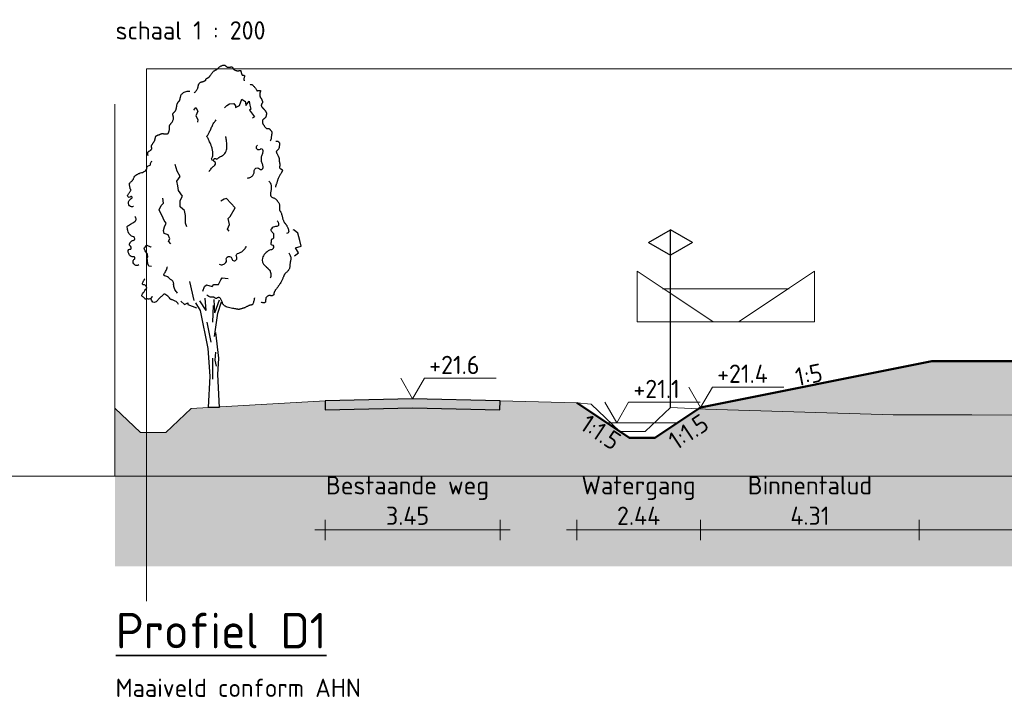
# Model space of a CAD drawing. Header units: metres. Extents: x 161377 to 162521, y 378914 to 379231.
# Tile 54 of 77: x 161825 to 161845, y 379146 to 379160. Entities that reach past the tile are written whole.
import ezdxf

# ---------------------------------------------------------------- set-up
doc = ezdxf.new("R2010")
doc.units = ezdxf.units.M
doc.linetypes.add('HIDDEN', pattern=[9.525, 6.35, -3.175])
for name, color, linetype, lineweight in [('B-WE-GR-MAAIVELD-GD', 253, 'Continuous', 18), ('N-WE-OG-TOPOGRAFIE-SD', 7, 'Continuous', 25), ('N-XX-GR-MAAIVELD-G', 90, 'Continuous', 35), ('N-XX-GW-WATERGANG-GD', 90, 'Continuous', 50), ('X-XX-AL-DETAIL1-GD', 7, 'Continuous', 25), ('X-XX-AL-HULPLIJN-G', 7, 'Continuous', 18), ('X-XX-AL-M', 7, 'Continuous', 18), ('X-XX-AL-NAP-M', 7, 'Continuous', 18), ('X-XX-AL-PROFIELBALK-G', 7, 'Continuous', 25), ('X-XX-AL-T35', 3, 'Continuous', 35)]:
    doc.layers.add(name, color=color, linetype=linetype, lineweight=lineweight)
doc.layers.add('N-WE-GW-GROND-A', color=7, linetype='Continuous', lineweight=35, true_color=0xffdf7f)
doc.layers.add('waterspiegel', color=7, linetype='Continuous', lineweight=13, true_color=0x0544ff)
doc.styles.add('RH-NLCS-A', font='NLCS-ISO.ttf')
doc.dimstyles.new('RH-NLCS-IT-A$0', dxfattribs={"dimscale": 0, "dimtxt": 2.5, "dimasz": 2.5, "dimexe": 1, "dimexo": 5, "dimgap": 0.5, "dimtad": 1, "dimzin": 1, "dimdsep": 46, "dimtxsty": 'RH-NLCS-A', "dimcen": 2.5, "dimdle": 1, "dimclrd": 256, "dimclre": 8, "dimclrt": 256, "dimadec": 0, "dimazin": 0, "dimtfac": 1, "dimtmove": 0, "dimatfit": 3, "dimfxl": 1, "dimfxlon": 1, "dimlwd": -1, "dimlwe": 13, "dimarcsym": 1})

# ---------------------------------------------------------------- blocks, each defined once
blk = doc.blocks.new('Peilmaat')
blk.add_lwpolyline([(-0.162, 0.28), (0, 0), (0.162, 0.28), (1.142, 0.28)])
at = {"style": 'RH-NLCS-A'}
blk.add_attdef('NAP', (0.227, 0.337), '', height=0.25, dxfattribs=at)
blk = doc.blocks.new('*D22')
at = {"layer": 'Defpoints', "color": 0, "transparency": 16777216}
for p in [(161843.059, 379152.892), (161838.748, 379152.03), (161843.059, 379149.617)]:
    blk.add_point(p, dxfattribs=at)
at = {"layer": 'X-XX-AL-M', "color": 8, "linetype": 'HIDDEN', "lineweight": 13, "transparency": 16777216}
for p, q in [((161838.748, 379149.817), (161838.748, 379149.417)), ((161843.059, 379149.817), (161843.059, 379149.417))]:
    blk.add_line(p, q, dxfattribs=at)
at = {"layer": 'X-XX-AL-M', "transparency": 16777216}
blk.add_line((161838.548, 379149.617), (161843.259, 379149.617), dxfattribs=at)
at = {"layer": 'X-XX-AL-M', "transparency": 16777216, "insert": (161840.904, 379150.197), "char_height": 0.36, "width": 3.744, "attachment_point": 5, "style": 'RH-NLCS-A'}
blk.add_mtext('Binnentalud  \\P4.31', dxfattribs=at)
blk = doc.blocks.new('_None')
blk = doc.blocks.new('*D23')
at = {"layer": 'Defpoints', "color": 0, "transparency": 16777216}
for p in [(161843.059, 379152.892), (161848.059, 379152.892), (161848.059, 379149.617)]:
    blk.add_point(p, dxfattribs=at)
at = {"layer": 'X-XX-AL-M', "color": 8, "linetype": 'HIDDEN', "lineweight": 13, "transparency": 16777216}
for p, q in [((161843.059, 379149.817), (161843.059, 379149.417)), ((161848.059, 379149.817), (161848.059, 379149.417))]:
    blk.add_line(p, q, dxfattribs=at)
at = {"layer": 'X-XX-AL-M', "transparency": 16777216}
blk.add_line((161842.859, 379149.617), (161848.259, 379149.617), dxfattribs=at)
at = {"layer": 'X-XX-AL-M', "transparency": 16777216, "insert": (161845.567, 379150.197), "char_height": 0.36, "attachment_point": 5, "style": 'RH-NLCS-A'}
blk.add_mtext('Kruin\\P5.00', dxfattribs=at)
blk = doc.blocks.new('*D25')
at = {"layer": 'Defpoints', "color": 0, "transparency": 16777216}
for p in [(161836.308, 379152.123), (161838.748, 379152.03), (161838.748, 379149.617)]:
    blk.add_point(p, dxfattribs=at)
at = {"layer": 'X-XX-AL-M', "color": 8, "linetype": 'HIDDEN', "lineweight": 13, "transparency": 16777216}
for p, q in [((161836.308, 379149.817), (161836.308, 379149.417)), ((161838.748, 379149.817), (161838.748, 379149.417))]:
    blk.add_line(p, q, dxfattribs=at)
at = {"layer": 'X-XX-AL-M', "transparency": 16777216}
blk.add_line((161836.108, 379149.617), (161838.948, 379149.617), dxfattribs=at)
at = {"layer": 'X-XX-AL-M', "transparency": 16777216, "insert": (161837.528, 379150.197), "char_height": 0.36, "attachment_point": 5, "style": 'RH-NLCS-A'}
blk.add_mtext('Watergang\\P2.44', dxfattribs=at)
blk = doc.blocks.new('*D26')
at = {"layer": 'Defpoints', "color": 0, "transparency": 16777216}
for p in [(161831.35, 379152.163), (161834.8, 379152.163), (161834.8, 379149.617)]:
    blk.add_point(p, dxfattribs=at)
at = {"layer": 'X-XX-AL-M', "color": 8, "linetype": 'HIDDEN', "lineweight": 13, "transparency": 16777216}
for p, q in [((161831.35, 379149.817), (161831.35, 379149.417)), ((161834.8, 379149.817), (161834.8, 379149.417))]:
    blk.add_line(p, q, dxfattribs=at)
at = {"layer": 'X-XX-AL-M', "transparency": 16777216}
blk.add_line((161831.15, 379149.617), (161835, 379149.617), dxfattribs=at)
at = {"layer": 'X-XX-AL-M', "transparency": 16777216, "insert": (161832.975, 379150.197), "char_height": 0.36, "attachment_point": 5, "style": 'RH-NLCS-A'}
blk.add_mtext('Bestaande weg\\P3.45', dxfattribs=at)
blk = doc.blocks.new('SOG-TOPOGRAFIE_ERFGRENS_LINKS-D')
for p, q in [((-0.433, 3.25), (0, 3.5)), ((0, 3), (0, 3.5)), ((-0.433, 3.25), (0, 3)), ((0, 0), (0, 3))]:
    blk.add_line(p, q)
blk = doc.blocks.new('BoomB')
at = {"color": 252, "true_color": 0x848484}
for p, q in [((-0.078, 3.821), (-0.118, 4.301)), ((-0.078, 3.821), (-0.325, 4.198)), ((0.263, 3.725), (0.24, 4.255)), ((0.263, 3.725), (0.447, 4.244)), ((0.381, 3.711), (0.528, 4.163)), ((-0.048, 3.356), (0.113, 2.572)), ((0.297, 2.179), (0.263, 1.868)), ((0.171, 1.937), (0.182, 1.119)), ((0.263, 1.868), (0.321, 1.626)), ((0.445, 0), (0, 0))]:
    blk.add_line(p, q, dxfattribs=at)
for points in [[(-0.55, 12.392), (-0.544, 12.397), (-0.533, 12.407), (-0.517, 12.422), (-0.499, 12.441), (-0.479, 12.463), (-0.459, 12.486), (-0.44, 12.511), (-0.423, 12.536), (-0.411, 12.56), (-0.402, 12.583), (-0.395, 12.606), (-0.39, 12.627), (-0.386, 12.648), (-0.383, 12.668), (-0.38, 12.687), (-0.375, 12.706), (-0.369, 12.723), (-0.362, 12.74), (-0.353, 12.755), (-0.344, 12.769), (-0.334, 12.782), (-0.324, 12.793), (-0.314, 12.803), (-0.304, 12.81), (-0.294, 12.816), (-0.285, 12.821), (-0.276, 12.824), (-0.267, 12.826), (-0.257, 12.828), (-0.247, 12.83), (-0.235, 12.832), (-0.223, 12.835), (-0.209, 12.839), (-0.194, 12.844), (-0.179, 12.85), (-0.163, 12.856), (-0.148, 12.862), (-0.133, 12.868), (-0.12, 12.874), (-0.109, 12.879), (-0.1, 12.884), (-0.093, 12.889), (-0.088, 12.893), (-0.084, 12.896), (-0.082, 12.9), (-0.081, 12.903), (-0.08, 12.907), (-0.081, 12.911), (-0.082, 12.915), (-0.082, 12.92), (-0.083, 12.924), (-0.083, 12.93), (-0.082, 12.935), (-0.079, 12.941), (-0.074, 12.946), (-0.067, 12.952), (-0.057, 12.958), (-0.045, 12.965), (-0.032, 12.971), (-0.018, 12.979), (-0.003, 12.986), (0.012, 12.995), (0.027, 13.004), (0.04, 13.014), (0.052, 13.025), (0.063, 13.037), (0.072, 13.05), (0.081, 13.063), (0.09, 13.078), (0.1, 13.094), (0.11, 13.11), (0.121, 13.128), (0.134, 13.146), (0.148, 13.164), (0.162, 13.183), (0.177, 13.201), (0.193, 13.218), (0.208, 13.234), (0.223, 13.249), (0.238, 13.261), (0.252, 13.27), (0.265, 13.278), (0.277, 13.284), (0.289, 13.29), (0.301, 13.295), (0.312, 13.3), (0.323, 13.306), (0.335, 13.314), (0.347, 13.323), (0.359, 13.334), (0.372, 13.347), (0.386, 13.361), (0.401, 13.375), (0.417, 13.389), (0.435, 13.404), (0.454, 13.418), (0.474, 13.432), (0.496, 13.444), (0.519, 13.456), (0.542, 13.466), (0.564, 13.475), (0.586, 13.482), (0.606, 13.486), (0.624, 13.488), (0.64, 13.488), (0.654, 13.486), (0.665, 13.481), (0.676, 13.476), (0.685, 13.469), (0.694, 13.461), (0.702, 13.453), (0.711, 13.445), (0.719, 13.438), (0.728, 13.431), (0.738, 13.424), (0.747, 13.419), (0.758, 13.414), (0.768, 13.41), (0.779, 13.406), (0.79, 13.404), (0.802, 13.404), (0.813, 13.404), (0.825, 13.405), (0.837, 13.406), (0.849, 13.408), (0.862, 13.41), (0.873, 13.413), (0.885, 13.415), (0.897, 13.417), (0.908, 13.419), (0.918, 13.419), (0.928, 13.419), (0.938, 13.418), (0.947, 13.415), (0.955, 13.41), (0.962, 13.404), (0.968, 13.395), (0.974, 13.385), (0.98, 13.373), (0.986, 13.361), (0.993, 13.348), (1.002, 13.335), (1.012, 13.323), (1.025, 13.311), (1.04, 13.301), (1.057, 13.292), (1.076, 13.285), (1.096, 13.279), (1.117, 13.274), (1.138, 13.27), (1.158, 13.268), (1.176, 13.267), (1.194, 13.267), (1.209, 13.269), (1.223, 13.271), (1.236, 13.273), (1.247, 13.276), (1.256, 13.278), (1.264, 13.281), (1.271, 13.282), (1.276, 13.283), (1.28, 13.283), (1.284, 13.281), (1.287, 13.278), (1.289, 13.274), (1.291, 13.268), (1.293, 13.261), (1.296, 13.252), (1.299, 13.241), (1.302, 13.229), (1.305, 13.216), (1.309, 13.202), (1.312, 13.188), (1.316, 13.174), (1.319, 13.161), (1.322, 13.149), (1.325, 13.138), (1.327, 13.128), (1.329, 13.12), (1.332, 13.113), (1.335, 13.108), (1.34, 13.103), (1.345, 13.099), (1.352, 13.096), (1.36, 13.094), (1.37, 13.093), (1.38, 13.092), (1.391, 13.091), (1.402, 13.089), (1.412, 13.088), (1.421, 13.085), (1.428, 13.082), (1.434, 13.077), (1.438, 13.071), (1.44, 13.065), (1.441, 13.056), (1.44, 13.047), (1.438, 13.037), (1.435, 13.025), (1.43, 13.012), (1.425, 12.998), (1.42, 12.983), (1.416, 12.967), (1.413, 12.95), (1.412, 12.932), (1.414, 12.912), (1.419, 12.891), (1.429, 12.869)], [(-2.358, 9.917), (-2.367, 9.96), (-2.372, 9.995), (-2.374, 10.021), (-2.372, 10.041), (-2.367, 10.057), (-2.36, 10.068), (-2.35, 10.077), (-2.339, 10.086), (-2.326, 10.094), (-2.313, 10.103), (-2.299, 10.113), (-2.284, 10.122), (-2.27, 10.132), (-2.257, 10.141), (-2.246, 10.151), (-2.236, 10.161), (-2.229, 10.17), (-2.224, 10.18), (-2.22, 10.189), (-2.219, 10.199), (-2.218, 10.208), (-2.219, 10.218), (-2.22, 10.227), (-2.222, 10.237), (-2.225, 10.247), (-2.227, 10.258), (-2.229, 10.268), (-2.231, 10.279), (-2.231, 10.291), (-2.23, 10.302), (-2.228, 10.314), (-2.224, 10.327), (-2.218, 10.34), (-2.21, 10.353), (-2.201, 10.367), (-2.191, 10.381), (-2.18, 10.396), (-2.168, 10.411), (-2.157, 10.426), (-2.146, 10.442), (-2.135, 10.458), (-2.126, 10.474), (-2.117, 10.491), (-2.109, 10.507), (-2.102, 10.523), (-2.095, 10.538), (-2.09, 10.553), (-2.085, 10.566), (-2.082, 10.578), (-2.079, 10.59), (-2.077, 10.6), (-2.076, 10.61), (-2.075, 10.619), (-2.074, 10.627), (-2.073, 10.636), (-2.072, 10.644), (-2.07, 10.652), (-2.069, 10.661), (-2.066, 10.669), (-2.062, 10.677), (-2.057, 10.685), (-2.051, 10.693), (-2.043, 10.7), (-2.033, 10.707), (-2.021, 10.714), (-2.007, 10.72), (-1.992, 10.726), (-1.976, 10.732), (-1.959, 10.738), (-1.942, 10.743), (-1.926, 10.749), (-1.91, 10.755), (-1.895, 10.761), (-1.882, 10.767), (-1.868, 10.773), (-1.856, 10.779), (-1.843, 10.784), (-1.831, 10.788), (-1.818, 10.791), (-1.806, 10.793), (-1.792, 10.793), (-1.778, 10.792), (-1.764, 10.791), (-1.75, 10.788), (-1.735, 10.786), (-1.72, 10.783), (-1.704, 10.781), (-1.689, 10.779), (-1.674, 10.778), (-1.658, 10.777), (-1.643, 10.777), (-1.629, 10.778), (-1.616, 10.78), (-1.604, 10.783), (-1.593, 10.786), (-1.583, 10.79), (-1.575, 10.795), (-1.569, 10.8), (-1.564, 10.806), (-1.56, 10.813), (-1.557, 10.821), (-1.554, 10.829), (-1.551, 10.838), (-1.548, 10.848), (-1.544, 10.858), (-1.54, 10.869), (-1.536, 10.88), (-1.533, 10.893), (-1.529, 10.905), (-1.526, 10.919), (-1.523, 10.933), (-1.521, 10.947), (-1.519, 10.962), (-1.518, 10.977), (-1.518, 10.992), (-1.518, 11.007), (-1.518, 11.022), (-1.518, 11.037), (-1.518, 11.051), (-1.518, 11.064), (-1.517, 11.076), (-1.516, 11.087), (-1.514, 11.097), (-1.511, 11.106), (-1.508, 11.115), (-1.505, 11.123), (-1.501, 11.13), (-1.497, 11.137), (-1.492, 11.144), (-1.487, 11.15), (-1.481, 11.157), (-1.475, 11.165), (-1.467, 11.174), (-1.459, 11.184), (-1.45, 11.196), (-1.44, 11.21), (-1.428, 11.227), (-1.416, 11.246), (-1.404, 11.267), (-1.392, 11.288), (-1.381, 11.311), (-1.372, 11.333), (-1.364, 11.356), (-1.36, 11.377), (-1.357, 11.398), (-1.358, 11.417), (-1.36, 11.436), (-1.364, 11.453), (-1.368, 11.47), (-1.373, 11.486), (-1.377, 11.502), (-1.38, 11.517), (-1.382, 11.531), (-1.383, 11.546), (-1.382, 11.559), (-1.38, 11.572), (-1.376, 11.584), (-1.372, 11.595), (-1.366, 11.606), (-1.36, 11.615), (-1.353, 11.622), (-1.345, 11.629), (-1.337, 11.636), (-1.328, 11.642), (-1.319, 11.648), (-1.311, 11.655), (-1.302, 11.663), (-1.294, 11.672), (-1.286, 11.683), (-1.279, 11.695), (-1.273, 11.709), (-1.267, 11.725), (-1.261, 11.741), (-1.256, 11.759), (-1.251, 11.778), (-1.246, 11.798), (-1.242, 11.819), (-1.238, 11.84), (-1.234, 11.862), (-1.23, 11.884), (-1.226, 11.906), (-1.222, 11.926), (-1.217, 11.946), (-1.212, 11.964), (-1.206, 11.98), (-1.199, 11.995), (-1.192, 12.008), (-1.185, 12.02), (-1.177, 12.031), (-1.17, 12.04), (-1.162, 12.049), (-1.154, 12.057), (-1.147, 12.064), (-1.14, 12.071), (-1.133, 12.077), (-1.127, 12.084), (-1.121, 12.09), (-1.116, 12.097), (-1.112, 12.104), (-1.109, 12.111), (-1.106, 12.119), (-1.104, 12.129), (-1.103, 12.139), (-1.102, 12.151), (-1.1, 12.164), (-1.098, 12.18), (-1.094, 12.197), (-1.09, 12.217), (-1.084, 12.239), (-1.076, 12.263), (-1.066, 12.288), (-1.054, 12.313), (-1.038, 12.339), (-1.018, 12.363), (-0.995, 12.387), (-0.967, 12.408), (-0.934, 12.426), (-0.899, 12.441), (-0.862, 12.453), (-0.826, 12.462), (-0.792, 12.468), (-0.762, 12.469), (-0.738, 12.467), (-0.721, 12.46)], [(1.665, 12.717), (1.679, 12.722), (1.693, 12.725), (1.707, 12.725), (1.721, 12.723), (1.736, 12.718), (1.75, 12.709), (1.766, 12.698), (1.782, 12.683), (1.799, 12.665), (1.817, 12.645), (1.834, 12.623), (1.852, 12.601), (1.868, 12.579), (1.883, 12.557), (1.896, 12.538), (1.907, 12.521), (1.916, 12.508), (1.921, 12.498), (1.925, 12.49), (1.927, 12.485), (1.928, 12.482), (1.927, 12.48), (1.927, 12.479), (1.926, 12.478), (1.925, 12.478), (1.925, 12.478), (1.925, 12.478), (1.927, 12.478), (1.93, 12.479), (1.934, 12.479), (1.941, 12.48), (1.95, 12.481), (1.961, 12.483), (1.974, 12.484), (1.988, 12.486), (2.002, 12.488), (2.017, 12.489), (2.03, 12.489), (2.042, 12.489), (2.053, 12.488), (2.06, 12.486), (2.065, 12.483), (2.068, 12.479), (2.069, 12.474), (2.069, 12.468), (2.068, 12.462), (2.065, 12.454), (2.063, 12.446), (2.06, 12.437), (2.057, 12.428), (2.054, 12.418), (2.052, 12.407), (2.049, 12.396), (2.047, 12.384), (2.045, 12.371), (2.044, 12.358), (2.043, 12.344), (2.043, 12.331), (2.043, 12.317), (2.044, 12.303), (2.045, 12.289), (2.046, 12.276), (2.049, 12.264), (2.051, 12.253), (2.054, 12.242), (2.058, 12.233), (2.061, 12.225), (2.065, 12.218), (2.069, 12.211), (2.073, 12.205), (2.076, 12.2), (2.08, 12.195), (2.083, 12.191), (2.086, 12.187), (2.089, 12.183), (2.092, 12.179), (2.096, 12.174), (2.099, 12.168), (2.103, 12.161), (2.107, 12.152), (2.112, 12.141), (2.117, 12.13), (2.122, 12.117), (2.127, 12.104), (2.132, 12.091), (2.137, 12.078), (2.142, 12.067), (2.145, 12.057), (2.148, 12.048), (2.151, 12.041), (2.152, 12.036), (2.152, 12.031), (2.152, 12.026), (2.15, 12.02), (2.147, 12.015), (2.143, 12.008), (2.138, 11.999), (2.131, 11.99), (2.125, 11.979), (2.118, 11.967), (2.112, 11.955), (2.106, 11.942), (2.102, 11.93), (2.099, 11.917), (2.098, 11.905), (2.1, 11.893), (2.102, 11.881), (2.107, 11.869), (2.112, 11.858), (2.119, 11.847), (2.126, 11.837), (2.134, 11.827), (2.143, 11.817), (2.152, 11.807), (2.162, 11.797), (2.171, 11.787), (2.181, 11.778), (2.191, 11.768), (2.201, 11.758), (2.21, 11.748), (2.219, 11.738), (2.228, 11.727), (2.237, 11.717), (2.245, 11.706), (2.253, 11.696), (2.26, 11.685), (2.267, 11.675), (2.274, 11.666), (2.28, 11.657), (2.285, 11.648), (2.29, 11.639), (2.295, 11.631), (2.298, 11.623), (2.301, 11.615), (2.304, 11.608), (2.305, 11.601), (2.306, 11.594), (2.306, 11.587), (2.306, 11.579), (2.305, 11.572), (2.303, 11.564), (2.302, 11.555), (2.3, 11.546), (2.298, 11.536), (2.296, 11.525), (2.294, 11.514), (2.292, 11.501), (2.29, 11.489), (2.287, 11.477), (2.283, 11.465), (2.279, 11.453), (2.275, 11.442), (2.269, 11.432), (2.263, 11.424), (2.256, 11.416), (2.249, 11.408), (2.242, 11.402), (2.235, 11.396), (2.229, 11.391), (2.223, 11.386), (2.217, 11.381), (2.212, 11.377), (2.208, 11.373), (2.203, 11.37), (2.199, 11.366), (2.195, 11.362), (2.19, 11.359), (2.186, 11.355), (2.18, 11.351), (2.175, 11.347), (2.169, 11.342), (2.163, 11.337), (2.158, 11.33), (2.153, 11.323), (2.149, 11.314), (2.146, 11.303), (2.144, 11.291), (2.143, 11.277), (2.143, 11.263), (2.144, 11.248), (2.146, 11.233), (2.148, 11.219), (2.151, 11.206), (2.154, 11.194), (2.158, 11.183), (2.162, 11.174), (2.166, 11.166), (2.171, 11.158), (2.177, 11.15), (2.184, 11.141), (2.191, 11.131), (2.2, 11.12), (2.209, 11.107), (2.219, 11.092), (2.23, 11.076), (2.241, 11.06), (2.253, 11.045), (2.264, 11.031), (2.275, 11.018), (2.286, 11.008), (2.296, 11), (2.305, 10.995), (2.314, 10.992), (2.323, 10.99), (2.332, 10.99), (2.34, 10.991), (2.348, 10.992), (2.357, 10.993), (2.365, 10.993), (2.374, 10.993), (2.383, 10.992), (2.392, 10.989), (2.401, 10.986), (2.411, 10.981), (2.422, 10.974), (2.433, 10.965), (2.444, 10.954), (2.455, 10.941), (2.467, 10.927), (2.478, 10.912), (2.488, 10.897), (2.498, 10.883), (2.506, 10.869), (2.512, 10.856), (2.517, 10.844), (2.52, 10.834), (2.522, 10.825), (2.522, 10.816), (2.521, 10.808), (2.52, 10.801), (2.517, 10.792), (2.515, 10.784), (2.512, 10.775), (2.509, 10.764), (2.506, 10.753), (2.503, 10.741), (2.501, 10.728), (2.498, 10.715), (2.497, 10.7), (2.496, 10.684), (2.495, 10.667), (2.495, 10.648), (2.494, 10.628), (2.491, 10.606), (2.486, 10.581), (2.478, 10.555), (2.467, 10.525), (2.451, 10.492)], [(2.669, 10.49), (2.686, 10.492), (2.701, 10.494), (2.713, 10.495), (2.723, 10.496), (2.731, 10.495), (2.739, 10.494), (2.746, 10.492), (2.753, 10.488), (2.761, 10.484), (2.77, 10.478), (2.778, 10.471), (2.787, 10.463), (2.795, 10.454), (2.802, 10.445), (2.808, 10.435), (2.813, 10.424), (2.816, 10.413), (2.818, 10.401), (2.819, 10.389), (2.819, 10.377), (2.818, 10.363), (2.816, 10.349), (2.814, 10.334), (2.812, 10.318), (2.81, 10.301), (2.808, 10.284), (2.805, 10.266), (2.802, 10.248), (2.798, 10.231), (2.793, 10.214), (2.786, 10.198), (2.779, 10.182), (2.77, 10.169), (2.759, 10.156), (2.748, 10.145), (2.737, 10.134), (2.726, 10.124), (2.716, 10.115), (2.707, 10.107), (2.7, 10.098), (2.694, 10.09), (2.691, 10.082), (2.69, 10.073), (2.691, 10.064), (2.693, 10.054), (2.697, 10.044), (2.702, 10.032), (2.708, 10.019), (2.716, 10.004), (2.725, 9.989), (2.734, 9.972), (2.743, 9.955), (2.752, 9.938), (2.761, 9.921), (2.77, 9.904), (2.777, 9.888), (2.783, 9.873), (2.788, 9.859), (2.792, 9.845), (2.795, 9.832), (2.798, 9.819), (2.8, 9.806), (2.801, 9.793), (2.803, 9.78), (2.804, 9.766), (2.805, 9.751), (2.806, 9.736), (2.808, 9.721), (2.809, 9.705), (2.811, 9.689), (2.813, 9.674), (2.816, 9.658), (2.819, 9.642), (2.822, 9.626), (2.825, 9.611), (2.827, 9.596), (2.83, 9.581), (2.831, 9.566), (2.831, 9.552), (2.83, 9.538), (2.828, 9.525), (2.825, 9.512), (2.821, 9.5), (2.818, 9.488), (2.815, 9.476), (2.814, 9.465), (2.816, 9.455), (2.82, 9.445), (2.827, 9.435), (2.837, 9.426), (2.849, 9.417), (2.862, 9.408), (2.875, 9.4), (2.888, 9.393), (2.9, 9.386), (2.91, 9.379), (2.918, 9.373), (2.924, 9.367), (2.928, 9.361), (2.93, 9.356), (2.931, 9.351), (2.931, 9.345), (2.93, 9.34), (2.929, 9.334), (2.928, 9.328), (2.926, 9.321), (2.924, 9.313), (2.92, 9.304), (2.916, 9.293), (2.91, 9.28), (2.902, 9.265), (2.892, 9.248), (2.879, 9.228), (2.865, 9.206), (2.85, 9.181), (2.834, 9.156), (2.818, 9.128), (2.802, 9.1), (2.787, 9.072), (2.774, 9.044), (2.762, 9.016), (2.752, 8.989), (2.744, 8.962), (2.736, 8.936), (2.729, 8.911), (2.723, 8.886), (2.716, 8.862), (2.708, 8.839), (2.7, 8.818), (2.692, 8.797), (2.683, 8.777), (2.675, 8.757), (2.669, 8.738), (2.664, 8.72), (2.661, 8.701), (2.661, 8.683)], [(2.395, 8.917), (2.446, 8.862), (2.477, 8.799), (2.491, 8.731), (2.493, 8.66), (2.487, 8.589), (2.477, 8.521), (2.468, 8.459), (2.463, 8.405), (2.467, 8.363), (2.479, 8.33), (2.496, 8.305), (2.518, 8.286), (2.543, 8.273), (2.569, 8.263), (2.595, 8.254), (2.618, 8.246), (2.639, 8.236), (2.657, 8.225), (2.672, 8.213), (2.686, 8.2), (2.698, 8.186), (2.71, 8.171), (2.721, 8.156), (2.732, 8.141), (2.744, 8.126), (2.756, 8.111), (2.769, 8.095), (2.781, 8.078), (2.792, 8.06), (2.801, 8.041), (2.809, 8.02), (2.815, 7.997), (2.818, 7.972), (2.82, 7.945), (2.82, 7.918), (2.819, 7.89), (2.817, 7.864), (2.816, 7.838), (2.816, 7.815), (2.817, 7.795), (2.82, 7.779), (2.825, 7.765), (2.831, 7.753), (2.838, 7.741), (2.847, 7.73), (2.855, 7.717), (2.865, 7.703), (2.874, 7.685), (2.883, 7.664), (2.892, 7.639), (2.901, 7.611), (2.909, 7.582), (2.917, 7.552), (2.925, 7.522), (2.933, 7.492), (2.941, 7.464), (2.948, 7.437), (2.955, 7.412), (2.962, 7.39), (2.969, 7.369), (2.976, 7.35), (2.983, 7.333), (2.99, 7.318), (2.997, 7.305), (3.005, 7.293), (3.012, 7.283), (3.021, 7.273), (3.029, 7.265), (3.037, 7.256), (3.046, 7.247), (3.055, 7.238), (3.064, 7.227), (3.073, 7.216), (3.082, 7.202), (3.091, 7.187), (3.101, 7.17), (3.111, 7.15), (3.122, 7.127), (3.133, 7.102), (3.146, 7.073), (3.158, 7.041), (3.169, 7.007), (3.177, 6.972), (3.18, 6.939), (3.175, 6.909), (3.16, 6.883), (3.134, 6.863), (3.094, 6.851)], [(3.18, 6.092), (3.213, 6.037), (3.236, 5.99), (3.252, 5.95), (3.261, 5.916), (3.265, 5.886), (3.265, 5.861), (3.262, 5.838), (3.258, 5.817), (3.254, 5.796), (3.25, 5.776), (3.245, 5.756), (3.241, 5.736), (3.238, 5.715), (3.235, 5.694), (3.232, 5.673), (3.23, 5.65), (3.229, 5.627), (3.228, 5.603), (3.227, 5.578), (3.225, 5.552), (3.222, 5.527), (3.217, 5.502), (3.21, 5.477), (3.2, 5.453), (3.188, 5.43), (3.173, 5.408), (3.156, 5.387), (3.138, 5.367), (3.119, 5.349), (3.101, 5.332), (3.084, 5.316), (3.068, 5.301), (3.054, 5.288), (3.042, 5.276), (3.032, 5.265), (3.023, 5.254), (3.015, 5.243), (3.008, 5.232), (3.002, 5.22), (2.995, 5.208), (2.989, 5.194), (2.983, 5.178), (2.977, 5.162), (2.97, 5.144), (2.963, 5.124), (2.954, 5.103), (2.945, 5.08), (2.934, 5.055), (2.922, 5.029), (2.908, 5.001), (2.894, 4.973), (2.879, 4.945), (2.864, 4.918), (2.849, 4.891), (2.834, 4.866), (2.82, 4.844), (2.807, 4.823), (2.795, 4.806), (2.782, 4.79), (2.771, 4.775), (2.759, 4.76), (2.747, 4.746), (2.735, 4.73), (2.722, 4.714), (2.708, 4.696), (2.694, 4.677), (2.68, 4.657), (2.666, 4.637), (2.653, 4.617), (2.641, 4.598), (2.63, 4.581), (2.621, 4.565), (2.614, 4.551), (2.608, 4.54), (2.605, 4.53), (2.602, 4.521), (2.6, 4.513), (2.599, 4.506), (2.599, 4.499), (2.599, 4.492), (2.598, 4.484), (2.598, 4.476), (2.596, 4.468), (2.595, 4.46), (2.592, 4.452), (2.588, 4.444), (2.583, 4.436), (2.576, 4.428), (2.568, 4.421), (2.558, 4.414), (2.548, 4.409), (2.537, 4.404), (2.525, 4.4), (2.514, 4.397), (2.503, 4.396), (2.493, 4.396), (2.484, 4.399), (2.476, 4.402), (2.469, 4.406), (2.461, 4.41), (2.453, 4.414), (2.444, 4.416), (2.433, 4.417), (2.421, 4.416), (2.408, 4.413), (2.392, 4.407), (2.376, 4.399), (2.36, 4.39), (2.343, 4.38), (2.328, 4.37), (2.315, 4.359), (2.303, 4.348), (2.294, 4.337), (2.288, 4.327), (2.283, 4.318), (2.28, 4.308), (2.278, 4.299), (2.277, 4.29), (2.276, 4.28), (2.275, 4.27), (2.274, 4.26), (2.272, 4.25), (2.27, 4.239), (2.268, 4.228), (2.266, 4.217), (2.264, 4.207), (2.263, 4.196), (2.262, 4.186), (2.262, 4.176), (2.263, 4.167), (2.262, 4.158), (2.261, 4.151), (2.258, 4.144), (2.253, 4.138), (2.245, 4.133), (2.233, 4.129), (2.218, 4.127), (2.199, 4.127), (2.179, 4.127), (2.158, 4.129), (2.138, 4.132), (2.12, 4.137), (2.105, 4.142), (2.094, 4.149)], [(1.828, 4.321), (1.827, 4.311), (1.824, 4.291), (1.819, 4.265), (1.813, 4.234), (1.806, 4.201), (1.799, 4.167), (1.79, 4.135), (1.782, 4.108), (1.773, 4.085), (1.764, 4.068), (1.755, 4.056), (1.745, 4.048), (1.736, 4.042), (1.727, 4.039), (1.718, 4.038), (1.709, 4.037), (1.7, 4.037), (1.691, 4.036), (1.681, 4.035), (1.671, 4.033), (1.659, 4.03), (1.647, 4.027), (1.632, 4.021), (1.615, 4.014), (1.596, 4.006), (1.576, 3.995), (1.554, 3.984), (1.531, 3.973), (1.509, 3.961), (1.487, 3.95), (1.466, 3.94), (1.448, 3.931), (1.431, 3.924), (1.416, 3.918), (1.403, 3.913), (1.391, 3.91), (1.379, 3.907), (1.366, 3.904), (1.354, 3.901), (1.34, 3.897), (1.325, 3.893), (1.308, 3.888), (1.291, 3.883), (1.274, 3.878), (1.258, 3.873), (1.243, 3.869), (1.229, 3.865), (1.217, 3.863), (1.208, 3.861), (1.2, 3.861), (1.192, 3.862), (1.182, 3.864), (1.17, 3.867), (1.152, 3.871), (1.129, 3.876), (1.098, 3.882), (1.059, 3.888), (1.014, 3.895), (0.963, 3.904), (0.91, 3.913), (0.857, 3.925), (0.805, 3.937), (0.756, 3.951), (0.713, 3.968), (0.677, 3.986), (0.648, 4.006), (0.625, 4.027), (0.606, 4.051), (0.59, 4.075), (0.577, 4.101), (0.565, 4.128), (0.554, 4.156), (0.542, 4.184), (0.53, 4.213), (0.517, 4.24), (0.503, 4.265), (0.489, 4.288), (0.475, 4.307), (0.46, 4.322), (0.444, 4.331), (0.428, 4.335), (0.413, 4.334), (0.397, 4.329), (0.381, 4.322), (0.365, 4.314), (0.35, 4.306), (0.336, 4.3), (0.322, 4.297), (0.309, 4.298), (0.297, 4.303), (0.285, 4.31), (0.272, 4.318), (0.258, 4.327), (0.242, 4.335), (0.224, 4.342), (0.204, 4.346), (0.18, 4.347), (0.154, 4.347), (0.126, 4.348), (0.095, 4.352), (0.063, 4.362), (0.029, 4.378), (-0.005, 4.405), (-0.04, 4.444)]]:
    blk.add_lwpolyline(points, dxfattribs=at)
at = {"color": 252, "true_color": 0x848484, "flags": 128}
for points in [[(0.644, 11.801), (0.745, 11.904), (0.848, 11.968), (1.016, 11.977), (1.079, 11.881), (1.089, 11.824), (1.242, 11.904), (1.339, 12.145), (1.446, 12.073), (1.462, 12.067), (1.476, 12.007), (1.489, 11.903), (1.616, 12.073), (1.652, 11.917), (1.694, 11.753), (1.635, 11.711), (1.832, 11.457), (1.748, 11.397)], [(-0.563, 11.712), (-0.483, 11.813), (-0.399, 11.674), (-0.485, 11.495), (-0.402, 11.346), (-0.416, 11.243)], [(-0.835, 7.119), (-0.882, 7.265), (-0.886, 7.568), (-0.928, 7.764), (-0.997, 7.815), (-1.103, 7.909), (-1.102, 8.15), (-1.009, 8.323), (-1.166, 8.548), (-1.194, 8.729), (-1.223, 8.92), (-1.094, 9.095), (-1.213, 9.313), (-1.289, 9.573)], [(-1.461, 6.451), (-1.557, 6.549), (-1.509, 6.648), (-1.573, 6.798), (-1.726, 6.854), (-1.76, 6.973), (-1.715, 7.123), (-1.647, 7.265), (-1.723, 7.362), (-1.766, 7.453), (-1.922, 7.781), (-1.85, 7.955), (-1.76, 8.048), (-1.779, 8.243)], [(0.835, 6.952), (0.766, 7.032), (0.853, 7.215), (0.789, 7.451), (0.876, 7.531), (1.075, 7.865), (0.73, 8.238), (0.643, 8.206), (0.509, 8.135)], [(3.411, 5.971), (3.562, 6.095), (3.443, 6.285), (3.669, 6.353), (3.616, 6.585), (3.546, 6.869), (3.393, 6.992), (3.356, 7.002)], [(-2.221, 5.549), (-2.326, 5.57), (-2.376, 5.66), (-2.396, 5.894), (-2.374, 5.937), (-2.391, 6.047), (-2.473, 6.17), (-2.511, 6.262), (-2.509, 6.292), (-2.417, 6.396), (-2.265, 6.334), (-2.249, 6.332), (-2.235, 6.319)], [(-0.203, 4.589), (-0.136, 4.773), (-0.057, 4.835), (0.169, 4.763), (0.233, 4.843), (0.417, 4.85), (0.509, 5.032), (0.556, 5.111), (0.793, 5.087)], [(-0.549, 4.218), (-0.712, 4.969)], [(-1.067, 4.195), (-0.93, 4.058), (-0.793, 4.127), (-0.793, 4.058), (-0.449, 3.92)], [(-0.491, 4.121), (-0.303, 3.821), (-0.003, 2.319), (0.072, 1.229), (0, 0)], [(0.185, 3.361), (0.218, 4.013)], [(0.25, 2.798), (0.381, 3.711)], [(0.298, 2.957), (0.411, 1.943), (0.373, 1.304), (0.445, 0)]]:
    blk.add_lwpolyline(points, dxfattribs=at)
at = {"color": 252, "true_color": 0x848484}
for points in [[(0.235, 9.726, -0.158777), (0.165, 9.75, -0.233308), (0.141, 9.797, -0.182007), (0.161, 9.85, 0.155816), (0.187, 9.912, 0.045058), (0.187, 10.085, 0.058787), (0.16, 10.216, 0.004222), (0.129, 10.304, 0.006596), (0.109, 10.36, 0.009627), (0.05, 10.503, 0.01133), (-0.004, 10.623, 0.125022), (-0.034, 10.659, -0.287204), (-0.043, 10.679, -0.13455), (-0.031, 10.704, 0.057474), (0.005, 10.757, 0.001656), (0.058, 10.861, 0.0025), (0.093, 10.931, 0.011837), (0.127, 11.003, -0.006032), (0.191, 11.146, -0.046726), (0.229, 11.211, -0.023647), (0.321, 11.328)], [(0.05, 9.3, -0.032546), (0.11, 9.391, -0.03526), (0.176, 9.466, -0.036525), (0.228, 9.51, 0.039269), (0.275, 9.551, 0.524816), (0.249, 9.687, -0.70157), (0.257, 9.808, -0.246052), (0.318, 9.796, 0.330237), (0.365, 9.793, 0.082831), (0.398, 9.824, -0.081275), (0.431, 9.855, -0.066365), (0.495, 9.887, 0.059917), (0.566, 9.922, 0.076229), (0.665, 10.008, 0.097021), (0.714, 10.098, 0.037062), (0.737, 10.193, 0.045363), (0.743, 10.273, 0.006717), (0.742, 10.312, 0.002377), (0.736, 10.423, 0.020071), (0.725, 10.531, 0.014267), (0.7, 10.682)], [(1.555, 9.036, 0.101914), (1.686, 9.079, 0.107951), (1.783, 9.167, 0.172666), (1.816, 9.281, -0.173792), (1.849, 9.395, -0.48034), (2.033, 9.404, 0.699728), (2.175, 9.46, 0.110664), (2.142, 9.591, -0.110605), (2.109, 9.721, -0.006472), (2.108, 9.787, -0.006512), (2.109, 9.852, -0.111285), (2.142, 9.983, 0.11249), (2.175, 10.112, 0.670162), (2.05, 10.167, -0.598076), (1.914, 10.21, -0.107528), (1.916, 10.279, -0.106959), (1.946, 10.341)], [(-2.932, 7.92, -0.061597), (-2.973, 7.907, -0.068549), (-3.012, 7.905, -0.377768), (-3.134, 8.036, -0.275847), (-3.022, 8.237, -0.028717), (-3.01, 8.242, 0.055672), (-3.004, 8.246, 1.128102), (-3.055, 8.3, -0.467669), (-3.15, 8.3, -0.043926), (-3.173, 8.333, -0.178724), (-3.174, 8.342, -0.071298), (-3.165, 8.369, -0.036842), (-3.137, 8.415, -0.009471), (-3.106, 8.456, 0.010169), (-3.078, 8.494, 0.016396), (-3.049, 8.538, 0.058895), (-3.043, 8.551, 0.22909), (-3.047, 8.585, -0.102618), (-3.074, 8.654, -0.001984), (-3.081, 8.694, -0.00284), (-3.086, 8.722, -0.015692), (-3.092, 8.778, -0.026096), (-3.094, 8.812, -0.123566), (-3.088, 8.834, -0.050335), (-3.057, 8.879, -0.123683), (-3.015, 8.909, 0.160012), (-2.983, 8.935, 0.092044), (-2.976, 8.953, -0.133826), (-2.97, 8.965, -0.078666), (-2.964, 8.97, 0.049691), (-2.954, 8.977, 0.207036), (-2.934, 9.021, -0.156565), (-2.913, 9.081, -0.059527), (-2.844, 9.152, -0.066018), (-2.768, 9.199, -0.00394), (-2.735, 9.213, -0.004619), (-2.707, 9.225, -0.031042), (-2.627, 9.252, 0.02906), (-2.542, 9.28, 0.07887), (-2.486, 9.313, 0.0611), (-2.428, 9.374, 0.147905), (-2.41, 9.424, -0.120561), (-2.392, 9.486, -0.254022), (-2.318, 9.531, 0.34235), (-2.268, 9.575, 0.082724), (-2.267, 9.594, -0.071752), (-2.266, 9.616, -0.11979), (-2.244, 9.668, -0.113391), (-2.199, 9.707)], [(-2.73, 5.619, -0.13726), (-2.808, 5.588, -0.181103), (-2.871, 5.604, -0.101937), (-2.929, 5.665, -0.1217), (-2.95, 5.732, -0.031179), (-2.95, 5.764, -0.041415), (-2.947, 5.788, -0.247446), (-2.917, 5.824, 0.211909), (-2.88, 5.862, 0.57629), (-2.944, 5.94, -0.298213), (-3.091, 6.005, -0.072479), (-3.146, 6.125, -0.144881), (-3.146, 6.191, -0.371124), (-3.083, 6.232, 0.387334), (-3.023, 6.273, 0.34255), (-3.06, 6.356, -0.37139), (-3.092, 6.436, -0.006859), (-3.083, 6.46, -0.038546), (-3.081, 6.464, -0.020688), (-3.072, 6.479, -0.008761), (-3.05, 6.511, -0.042179), (-3.011, 6.554, -0.0657), (-2.981, 6.577, -0.183427), (-2.967, 6.579, 0.107566), (-2.944, 6.579, 0.792646), (-2.941, 6.723, -0.263682), (-3.147, 6.923, -0.032113), (-3.187, 7.102, -0.209176), (-3.18, 7.131, -0.06387), (-3.138, 7.172, -0.039172), (-3.057, 7.224, -0.009014), (-3.007, 7.25, 0.010983), (-2.966, 7.271, 0.028574), (-2.885, 7.322, 0.061489), (-2.852, 7.352, 0.098913), (-2.846, 7.362, 0.028984), (-2.836, 7.4, 0.13267), (-2.84, 7.464, 0.117747), (-2.878, 7.525)], [(2.727, 7.359, -0.041311), (2.751, 7.323, -0.042244), (2.768, 7.283, -0.038238), (2.781, 7.235, -0.058405), (2.783, 7.203, -0.414693), (2.707, 7.135, 0.202416), (2.534, 7.073, 0.021897), (2.473, 7.012, 0.213758), (2.47, 7.003, 0.105271), (2.475, 6.985, 0.031738), (2.51, 6.933, 0.080024), (2.56, 6.886, -0.184988), (2.577, 6.86, -0.029477), (2.579, 6.85, -0.009899), (2.582, 6.82, -0.022999), (2.585, 6.737, -0.042094), (2.58, 6.691, -0.067896), (2.575, 6.674, -0.039856), (2.559, 6.648, -0.245698), (2.526, 6.631, 0.290975), (2.498, 6.613, 0.072692), (2.487, 6.578, 0.050351), (2.485, 6.526, 0.014603), (2.486, 6.514, -0.02061), (2.486, 6.506, -0.157327), (2.482, 6.493, 0.089134), (2.472, 6.47, 0.467738), (2.515, 6.412, -0.358322), (2.578, 6.352, -0.038489), (2.581, 6.305, -0.085044), (2.577, 6.284, -0.064554), (2.566, 6.264, -0.037905), (2.541, 6.234, -0.17292), (2.505, 6.216, 0.077348), (2.42, 6.193, 0.21853), (2.147, 5.88, 0.311295), (2.241, 5.59, 0.013408), (2.271, 5.568, -0.0379), (2.282, 5.56, -0.010602), (2.339, 5.504, -0.026927), (2.36, 5.48, -0.023313), (2.369, 5.467, 0.018302), (2.381, 5.452, 0.109191), (2.408, 5.428, -0.114091), (2.435, 5.405, -0.07496), (2.444, 5.388, -0.022301), (2.463, 5.324, -0.043297), (2.477, 5.23, -0.053082), (2.475, 5.152, -0.073734), (2.469, 5.134, -0.032843), (2.449, 5.096)], [(0.446, 5.644, 0.171526), (0.588, 5.631, 0.171526), (0.707, 5.709, 0.239798), (0.724, 5.804, -0.227236), (0.739, 5.905, -0.666529), (0.937, 5.864, 0.726468), (1.131, 5.84, 0.263269), (1.123, 5.95, -0.359589), (1.131, 6.035, -0.135967), (1.21, 6.08, 0.095213), (1.327, 6.133, 0.060587), (1.436, 6.233, 0.057857), (1.522, 6.362)], [(-1.203, 4.507, -0.072887), (-1.303, 4.649, -0.080286), (-1.35, 4.8, -0.058621), (-1.353, 4.881, 0.116876), (-1.359, 4.922, 0.104083), (-1.391, 4.971, 0.026813), (-1.558, 5.119, 0.129639), (-1.703, 5.182, -0.416389), (-1.736, 5.228, -0.105912), (-1.712, 5.289, 0.043591), (-1.638, 5.426, 0.004224), (-1.607, 5.497, 0.029199), (-1.604, 5.508, 0.213879), (-1.605, 5.518, 0.069343), (-1.624, 5.541)], [(-1.166, 4.055, 0.036784), (-1.192, 4.108, 0.072313), (-1.21, 4.132, 0.068127), (-1.316, 4.208, 0.075473), (-1.426, 4.246, 0.033705), (-1.447, 4.249, -0.057462), (-1.46, 4.251, -0.197945), (-1.493, 4.278, 0.082036), (-1.555, 4.356, 0.052126), (-1.697, 4.459, 0.251473), (-1.736, 4.461, 0.059835), (-1.756, 4.447, 0.010142), (-1.863, 4.354, 0.038399), (-1.963, 4.248, -0.049754), (-2.042, 4.168, -0.415767), (-2.203, 4.183, -0.365967), (-2.201, 4.362, -0.002133), (-2.196, 4.368, -0.07961), (-2.195, 4.368, -0.7436), (-2.195, 4.367, -0.008654), (-2.208, 4.342, -0.121887), (-2.25, 4.296, -0.089292), (-2.327, 4.262, -0.250646), (-2.385, 4.277, 0.317592), (-2.434, 4.284, 0.160208), (-2.446, 4.271, -0.29699), (-2.455, 4.266, -0.277841), (-2.48, 4.283, 0.117864), (-2.523, 4.335, 0.060549), (-2.569, 4.361, -0.10853), (-2.593, 4.379, -0.137156), (-2.604, 4.401, -0.124668), (-2.602, 4.428, -0.068553), (-2.58, 4.473, -0.015893), (-2.457, 4.647, -0.012888), (-2.43, 4.68, 0.027707), (-2.418, 4.696, 0.193486), (-2.416, 4.708, 0.035542), (-2.431, 4.769, 0.359392), (-2.532, 4.832, -0.590523), (-2.583, 4.902, -0.035503), (-2.554, 4.953, 0.029287), (-2.519, 5.015, 0.006452), (-2.506, 5.042, 0.006358), (-2.493, 5.071)]]:
    blk.add_lwpolyline(points, format="xyb", dxfattribs=at)

msp = doc.modelspace()

# ---------------------------------------------------------------- hatches: boundary and pattern name
at = {"layer": 'N-WE-GW-GROND-A', "transparency": 33554508}
h = msp.add_hatch(color=256, dxfattribs=at)
h.dxf.hatch_style = 1
h.paths.add_polyline_path([(161858.444, 379151.905), (161856.694, 379151.899), (161852.548, 379151.882), (161848.309, 379152.942), (161843.309, 379152.942), (161838.748, 379152.03), (161837.848, 379151.43), (161837.348, 379151.43), (161836.308, 379152.123), (161834.8, 379152.163), (161834.796, 379151.983), (161833.085, 379152.023), (161831.354, 379151.983), (161831.35, 379152.163), (161828.71, 379152.011), (161828.21, 379151.539), (161827.71, 379151.539), (161827.21, 379152.017), (161827.21, 379148.899), (161858.441, 379148.899)])
at = {"layer": 'X-XX-AL-DETAIL1-GD', "true_color": 0x848484}
h = msp.add_hatch(color=252, dxfattribs=at)
h.dxf.hatch_style = 1
h.paths.add_polyline_path([(161834.8, 379152.163), (161833.075, 379152.203), (161831.35, 379152.163), (161831.354, 379151.983), (161833.075, 379152.023), (161834.796, 379151.983)])

# ---------------------------------------------------------------- linework, layer by layer
at = {"layer": 'B-WE-GR-MAAIVELD-GD', "flags": 128}
msp.add_lwpolyline([(161827.21, 379152.017), (161827.71, 379151.539), (161828.21, 379151.539), (161828.71, 379152.011), (161831.35, 379152.163), (161833.075, 379152.203), (161834.8, 379152.163), (161836.308, 379152.123), (161836.594, 379152.097), (161837.158, 379151.558), (161837.656, 379151.556), (161838.158, 379152.03), (161838.846, 379151.999), (161842.541, 379151.886), (161844.096, 379151.883), (161849.193, 379151.88), (161850.395, 379151.877), (161850.761, 379151.878), (161856.694, 379151.899), (161858.444, 379151.905)], dxfattribs=at)
at = {"layer": 'N-XX-GR-MAAIVELD-G'}
msp.add_lwpolyline([(161838.748, 379152.03), (161837.848, 379151.43)], dxfattribs=at)
at = {"layer": 'N-XX-GW-WATERGANG-GD'}
for points in [[(161838.748, 379152.03), (161843.309, 379152.942), (161848.309, 379152.942), (161852.548, 379151.882)], [(161836.308, 379152.123), (161837.348, 379151.43), (161837.848, 379151.43), (161838.748, 379152.03)]]:
    msp.add_lwpolyline(points, dxfattribs=at)
at = {"layer": 'waterspiegel'}
msp.add_line((161836.898, 379151.73), (161838.298, 379151.73), dxfattribs=at)
at = {"layer": 'X-XX-AL-DETAIL1-GD', "color": 252, "true_color": 0x848484}
msp.add_lwpolyline([(161834.8, 379152.163), (161833.075, 379152.203), (161831.35, 379152.163), (161831.354, 379151.983), (161833.075, 379152.023), (161834.796, 379151.983)], close=True, dxfattribs=at)
at = {"layer": 'X-XX-AL-HULPLIJN-G'}
for points in [[(161827.833, 379158.703), (161883.833, 379158.703), (161883.833, 379146.123)], [(161827.833, 379158.703), (161827.833, 379148.212)], [(161827.21, 379150.674), (161827.21, 379158.005)], [(161837.497, 379154.715), (161837.497, 379153.715), (161838.997, 379153.715), (161839.497, 379153.715), (161840.997, 379153.715), (161840.997, 379154.715), (161839.497, 379153.715), (161840.247, 379153.715), (161838.997, 379153.715), (161837.497, 379154.715)], [(161837.997, 379154.365), (161840.497, 379154.365)], [(161838.022, 379154.365), (161838.997, 379153.715), (161839.497, 379153.715), (161840.472, 379154.365)], [(161883.833, 379150.674), (161793.389, 379150.674)]]:
    msp.add_lwpolyline(points, dxfattribs=at)

# ---------------------------------------------------------------- block references
at = {"xscale": 0.5, "yscale": 0.5, "zscale": 0.5}
msp.add_blockref('BoomB', (161829.043, 379152.03), dxfattribs=at)
at = {"layer": 'N-WE-OG-TOPOGRAFIE-SD', "color": 7}
msp.add_blockref('SOG-TOPOGRAFIE_ERFGRENS_LINKS-D', (161838.158, 379152.03), dxfattribs=at)
at = {"layer": 'N-WE-OG-TOPOGRAFIE-SD', "color": 7, "xscale": -1}
msp.add_blockref('SOG-TOPOGRAFIE_ERFGRENS_LINKS-D', (161838.158, 379152.03), dxfattribs=at)
at = {"layer": 'waterspiegel', "xscale": 1.44, "yscale": 1.44, "zscale": 1.44}
msp.add_blockref('Peilmaat', (161837.098, 379151.73), dxfattribs=at).add_auto_attribs({'NAP': '+21.1'})
at = {"layer": 'X-XX-AL-NAP-M', "xscale": 1.44, "yscale": 1.44, "zscale": 1.44}
for p, values in [((161833.075, 379152.203), {'NAP': '+21.6'}), ((161838.748, 379152.03), {'NAP': '+21.4'})]:
    msp.add_blockref('Peilmaat', p, dxfattribs=at).add_auto_attribs(values)

# ---------------------------------------------------------------- texts
at = {"layer": 'X-XX-AL-M', "char_height": 0.36, "width": 0.89861, "attachment_point": 1, "style": 'RH-NLCS-A'}
for s, insert, rotation in [('1:5', (161840.585, 379152.799), 11.31), ('1:1.5', (161838.076, 379151.477), 33.69), ('1:1.5', (161836.547, 379151.915), 326.31)]:
    msp.add_mtext(s, dxfattribs=dict(at, insert=insert, rotation=rotation))
at = {"layer": 'X-XX-AL-PROFIELBALK-G', "color": 7, "style": 'RH-NLCS-A'}
for s, p in [('schaal 1 : 200', (161827.222, 379159.279)), ('Maaiveld conform AHN', (161827.222, 379146.327))]:
    msp.add_text(s, height=0.36, dxfattribs=at).set_placement(p)
at = {"layer": 'X-XX-AL-T35', "color": 7, "insert": (161827.227, 379147.984), "char_height": 0.7, "attachment_point": 1, "style": 'RH-NLCS-A'}
msp.add_mtext('{\\LProfiel D1}', dxfattribs=at)

# ---------------------------------------------------------------- dimensions: what is measured, and where the dimension line sits
at = {"layer": 'X-XX-AL-M'}
for base, p1, p2, text, picture, middle in [((161843.059, 379149.617), (161838.748, 379152.03), (161843.059, 379152.892), 'Binnentalud  \\P<>', '*D22', (161840.904, 379149.617)), ((161848.059, 379149.617), (161843.059, 379152.892), (161848.059, 379152.892), 'Kruin\\P<>', '*D23', (161845.567, 379149.617)), ((161834.8, 379149.617), (161831.35, 379152.163), (161834.8, 379152.163), 'Bestaande weg\\P<>', '*D26', (161832.975, 379149.617)), ((161838.748, 379149.617), (161836.308, 379152.123), (161838.748, 379152.03), 'Watergang\\P<>', '*D25', (161837.528, 379149.617))]:
    dim = msp.add_linear_dim(base=base, p1=p1, p2=p2, text=text, dimstyle='RH-NLCS-IT-A$0', override={"dimtxt": 1.8, "dimblk1": 'None', "dimblk2": 'None', "dimsah": 1}, dxfattribs=at)
    dim.commit()
    dim.dimension.update_dxf_attribs({"geometry": picture, "text_midpoint": middle, "dimtype": 160})

doc.saveas('drawing.dxf')
